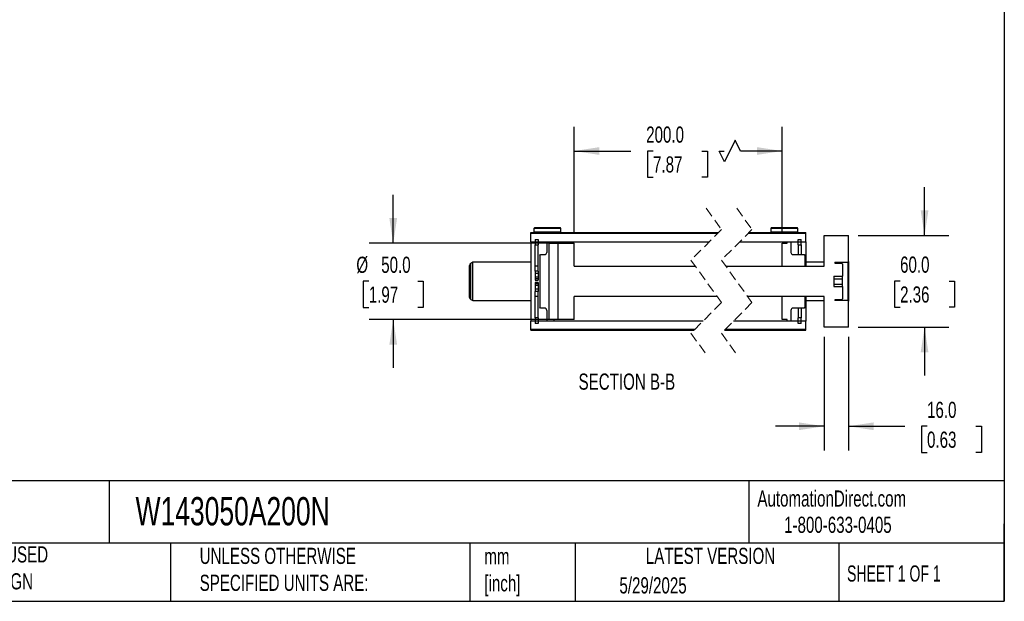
# Model space of a CAD drawing. Header units: millimetres. Extents: x 32 to 1365, y 32 to 1048.
# Tile 3 of 5: x 720 to 1365, y 32 to 413. Entities that reach past the tile are written whole.
import ezdxf

# ---------------------------------------------------------------- set-up
doc = ezdxf.new("R2010")
doc.units = ezdxf.units.MM
doc.header["$LTSCALE"] = 5
doc.linetypes.add('SLD-Dashed', pattern=[1.905, 1.27, -0.635])
doc.linetypes.add('SLD-Solid', pattern=[0])
doc.layers.add('DIMENSIONS', color=140, linetype='SLD-Solid', lineweight=25)
doc.layers.add('TEXT', color=140, linetype='SLD-Solid', lineweight=25)
doc.styles.add('SLDTEXTSTYLE0', font='TXT', dxfattribs={"width": 0.7})
doc.styles.add('SLDTEXTSTYLE1', font='TXT', dxfattribs={"width": 0.65})
doc.dimstyles.new('SLDDIMSTYLE0', dxfattribs={"dimtxt": 10.790039, "dimasz": 16.51, "dimexe": 0, "dimexo": 0.0625, "dimgap": 2.69751, "dimtad": 0, "dimtih": 1, "dimtoh": 1, "dimrnd": 1e-09, "dimzin": 4, "dimdsep": 46, "dimtxsty": 'SLDTEXTSTYLE0', "dimsah": 1, "dimcen": 0.09, "dimadec": 0, "dimazin": 1, "dimtfac": 1, "dimtmove": 0, "dimatfit": 0, "dimfxl": 0, "dimfrac": 2, "dimtolj": 1, "dimtzin": 12, "dimarcsym": 0})
doc.dimstyles.new('SLDDIMSTYLE2', dxfattribs={"dimtxt": 10.790039, "dimasz": 16.51, "dimexe": 0, "dimexo": 0.0625, "dimgap": 2.69751, "dimtad": 0, "dimtih": 1, "dimtoh": 1, "dimrnd": 1e-09, "dimzin": 4, "dimdsep": 46, "dimtxsty": 'SLDTEXTSTYLE0', "dimsah": 1, "dimcen": 0.09, "dimadec": 0, "dimazin": 1, "dimtfac": 1, "dimtofl": 0, "dimtmove": 0, "dimatfit": 3, "dimfxl": 0, "dimfrac": 2, "dimtolj": 1, "dimtzin": 12, "dimarcsym": 0})

# ---------------------------------------------------------------- blocks, each defined once
blk = doc.blocks.new('_D_36')
at = {"layer": 'DIMENSIONS'}
for p, q in [((1083.42, 272.72), (1083.42, 342.65)), ((1219.65, 272.72), (1219.65, 342.65)), ((1188.91, 333.83), (1181.86, 319.72)), ((1192.44, 326.77), (1188.91, 333.83)), ((1083.42, 326.77), (1120.46, 326.77)), ((1135.08, 326.77), (1131.46, 326.77)), ((1131.46, 326.77), (1131.46, 309.63)), ((1167.15, 326.77), (1170.77, 326.77)), ((1170.77, 326.77), (1170.77, 309.63)), ((1181.86, 319.72), (1178.33, 326.77)), ((1178.33, 326.77), (1181.77, 326.77)), ((1219.65, 326.77), (1192.44, 326.77)), ((1131.46, 309.63), (1135.08, 309.63)), ((1170.77, 309.63), (1167.15, 309.63))]:
    blk.add_line(p, q, dxfattribs=at)
for points in [[(1083.42, 326.77), (1099.93, 324.23), (1099.93, 329.31)], [(1219.65, 326.77), (1203.14, 329.31), (1203.14, 324.23)]]:
    blk.add_solid(points, dxfattribs=at)
at = {"layer": 'DIMENSIONS', "char_height": 10.583, "attachment_point": 1, "style": 'SLDTEXTSTYLE0'}
for s, insert in [('200.0', (1130.59, 342.83)), ('7.87', (1135.08, 323.27))]:
    blk.add_mtext(s, dxfattribs=dict(at, insert=insert))
blk = doc.blocks.new('_D_37')
at = {"layer": 'DIMENSIONS'}
for p, q in [((964.86, 266.37), (964.86, 298.12)), ((1066.57, 266.37), (948.99, 266.37)), ((948.83, 241.47), (945.21, 241.47)), ((945.21, 241.47), (945.21, 224.32)), ((980.9, 241.47), (984.52, 241.47)), ((984.52, 241.47), (984.52, 224.32)), ((945.21, 224.32), (948.83, 224.32)), ((984.52, 224.32), (980.9, 224.32)), ((1066.57, 216.37), (948.99, 216.37)), ((964.86, 216.37), (964.86, 184.62))]:
    blk.add_line(p, q, dxfattribs=at)
for points in [[(964.86, 266.37), (967.4, 282.88), (962.32, 282.88)], [(964.86, 216.37), (962.32, 199.86), (967.4, 199.86)]]:
    blk.add_solid(points, dxfattribs=at)
at = {"layer": 'DIMENSIONS', "char_height": 10.583, "attachment_point": 1, "style": 'SLDTEXTSTYLE0'}
for s, insert in [('%%c', (940.69, 257.53)), ('50.0', (956.98, 257.53)), ('1.97', (948.83, 237.97))]:
    blk.add_mtext(s, dxfattribs=dict(at, insert=insert))
blk = doc.blocks.new('_D_38')
at = {"layer": 'DIMENSIONS'}
for p, q in [((1312.99, 271.37), (1312.99, 303.12)), ((1269.5, 271.37), (1328.86, 271.37)), ((1296.96, 241.57), (1293.33, 241.57)), ((1293.33, 241.57), (1293.33, 224.43)), ((1329.02, 241.57), (1332.64, 241.57)), ((1332.64, 241.57), (1332.64, 224.43)), ((1293.33, 224.43), (1296.96, 224.43)), ((1332.64, 224.43), (1329.02, 224.43)), ((1269.5, 211.37), (1328.86, 211.37)), ((1312.99, 211.37), (1312.99, 179.62))]:
    blk.add_line(p, q, dxfattribs=at)
for points in [[(1312.99, 271.37), (1315.53, 287.88), (1310.45, 287.88)], [(1312.99, 211.37), (1310.45, 194.86), (1315.53, 194.86)]]:
    blk.add_solid(points, dxfattribs=at)
at = {"layer": 'DIMENSIONS', "char_height": 10.583, "attachment_point": 1, "style": 'SLDTEXTSTYLE0'}
for s, insert in [('60.0', (1296.96, 257.63)), ('2.36', (1296.96, 238.07))]:
    blk.add_mtext(s, dxfattribs=dict(at, insert=insert))
blk = doc.blocks.new('_D_39')
at = {"layer": 'DIMENSIONS'}
for p, q in [((1247.15, 205.02), (1247.15, 130.56)), ((1263.15, 205.02), (1263.15, 130.56)), ((1247.15, 146.43), (1215.4, 146.43)), ((1263.15, 146.43), (1300, 146.43)), ((1314.62, 146.43), (1311, 146.43)), ((1311, 146.43), (1311, 129.29)), ((1346.68, 146.43), (1350.31, 146.43)), ((1350.31, 146.43), (1350.31, 129.29)), ((1311, 129.29), (1314.62, 129.29)), ((1350.31, 129.29), (1346.68, 129.29))]:
    blk.add_line(p, q, dxfattribs=at)
for points in [[(1247.15, 146.43), (1230.64, 148.97), (1230.64, 143.89)], [(1263.15, 146.43), (1279.66, 143.89), (1279.66, 148.97)]]:
    blk.add_solid(points, dxfattribs=at)
at = {"layer": 'DIMENSIONS', "char_height": 10.583, "attachment_point": 1, "style": 'SLDTEXTSTYLE0'}
for s, insert in [('16.0', (1314.62, 162.49)), ('0.63', (1314.62, 142.93))]:
    blk.add_mtext(s, dxfattribs=dict(at, insert=insert))

msp = doc.modelspace()

# ---------------------------------------------------------------- linework, layer by layer
at = {"color": 7, "linetype": 'SLD-Dashed', "lineweight": 18}
for p, q in [((1169.93, 289.242), (1179.93, 275.305)), ((1189.93, 289.242), (1199.93, 275.305)), ((1179.93, 275.305), (1159.93, 255.305)), ((1199.93, 275.305), (1179.93, 255.305)), ((1159.93, 255.305), (1179.93, 227.43)), ((1179.93, 255.305), (1199.93, 227.43)), ((1179.93, 227.43), (1159.93, 207.43)), ((1199.93, 227.43), (1179.93, 207.43)), ((1159.93, 207.43), (1169.93, 193.492)), ((1179.93, 207.43), (1189.93, 193.492))]:
    msp.add_line(p, q, dxfattribs=at)
for p, q in [((1054.921, 273.367), (1148.802, 273.367)), ((1054.921, 272.874), (1054.921, 273.367)), ((1054.921, 272.874), (1177.499, 272.874)), ((1054.921, 267.367), (1054.921, 272.874)), ((1057.371, 276.367), (1057.071, 276.067)), ((1057.071, 276.067), (1057.071, 273.667)), ((1074.771, 276.067), (1057.071, 276.067)), ((1057.071, 273.667), (1057.371, 273.367)), ((1074.771, 273.667), (1057.071, 273.667)), ((1074.471, 276.367), (1057.371, 276.367)), ((1074.771, 276.067), (1074.471, 276.367)), ((1074.471, 273.367), (1074.771, 273.667)), ((1074.771, 273.667), (1074.771, 276.067)), ((1153.04, 273.367), (1177.993, 273.367)), ((1197.499, 272.874), (1235.152, 272.874)), ((1197.993, 273.367), (1209.033, 273.367)), ((1212.602, 276.367), (1212.302, 276.067)), ((1212.302, 276.067), (1212.302, 273.667)), ((1230.002, 276.067), (1212.302, 276.067)), ((1212.302, 273.667), (1212.602, 273.367)), ((1230.002, 273.667), (1212.302, 273.667)), ((1229.702, 276.367), (1212.602, 276.367)), ((1213.271, 273.367), (1235.152, 273.367)), ((1230.002, 276.067), (1229.702, 276.367)), ((1229.702, 273.367), (1230.002, 273.667)), ((1230.002, 273.667), (1230.002, 276.067)), ((1235.152, 272.874), (1235.152, 273.367)), ((1235.152, 267.367), (1235.152, 272.874)), ((1247.152, 251.367), (1247.152, 271.367)), ((1247.152, 271.367), (1263.152, 271.367)), ((1263.152, 254.367), (1263.152, 271.367)), ((1054.921, 267.367), (1054.921, 215.367)), ((1054.921, 267.367), (1171.993, 267.367)), ((1057.921, 268.867), (1059.921, 268.867)), ((1057.921, 268.867), (1057.921, 265.337)), ((1057.921, 265.337), (1059.921, 265.337)), ((1057.921, 251.255), (1057.921, 265.337)), ((1059.921, 268.867), (1059.921, 265.337)), ((1059.921, 251.255), (1059.921, 265.337)), ((1065.421, 267.367), (1065.421, 260.367)), ((1065.421, 267.367), (1070.321, 267.367)), ((1066.921, 266.367), (1066.921, 216.367)), ((1066.921, 266.367), (1083.421, 266.367)), ((1070.321, 266.367), (1070.321, 267.367)), ((1070.321, 266.367), (1072.921, 266.367)), ((1072.921, 216.367), (1072.921, 266.367)), ((1083.421, 251.367), (1083.421, 266.367)), ((1191.993, 267.367), (1235.152, 267.367)), ((1219.652, 266.367), (1223.002, 266.367)), ((1219.652, 251.367), (1219.652, 266.367)), ((1223.002, 267.367), (1225.402, 267.367)), ((1223.002, 266.367), (1223.002, 267.367)), ((1225.402, 267.367), (1225.402, 260.367)), ((1230.152, 265.337), (1230.152, 268.867)), ((1230.152, 268.867), (1232.152, 268.867)), ((1230.152, 265.337), (1232.152, 265.337)), ((1230.152, 265.337), (1230.152, 258.867)), ((1232.152, 265.337), (1232.152, 268.867)), ((1232.152, 265.337), (1232.152, 258.867)), ((1235.152, 267.367), (1235.152, 251.367)), ((1060.921, 258.367), (1061.421, 258.867)), ((1060.921, 258.367), (1060.921, 224.367)), ((1061.421, 258.867), (1063.921, 258.867)), ((1226.902, 258.867), (1234.152, 258.867)), ((1234.152, 258.867), (1234.652, 258.367)), ((1234.652, 258.367), (1234.652, 251.367)), ((1014.921, 230.888), (1014.921, 251.847)), ((1016.921, 253.867), (1015.671, 253.146)), ((1015.671, 229.589), (1015.671, 253.146)), ((1054.921, 253.867), (1016.921, 253.867)), ((1016.921, 228.867), (1016.921, 253.867)), ((1247.152, 253.867), (1235.152, 253.867)), ((1254.152, 253.867), (1262.652, 253.867)), ((1254.152, 253.867), (1254.152, 253.367)), ((1254.152, 253.367), (1258.652, 253.367)), ((1258.652, 253.367), (1259.152, 252.867)), ((1259.152, 252.867), (1259.152, 244.832)), ((1262.652, 253.867), (1263.152, 254.367)), ((1262.652, 253.867), (1262.652, 228.867)), ((1263.152, 254.367), (1263.152, 228.367)), ((1059.921, 251.255), (1057.921, 251.255)), ((1057.921, 247.993), (1057.921, 251.255)), ((1059.921, 247.993), (1057.921, 247.993)), ((1057.921, 247.993), (1057.921, 246.563)), ((1059.921, 246.563), (1057.921, 246.563)), ((1057.921, 246.563), (1057.921, 244.034)), ((1059.921, 247.993), (1059.921, 251.255)), ((1059.921, 247.993), (1059.921, 246.563)), ((1059.921, 246.563), (1059.921, 244.034)), ((1083.421, 251.367), (1162.755, 251.367)), ((1182.755, 251.367), (1247.152, 251.367)), ((1219.652, 251.367), (1234.652, 251.367)), ((1059.921, 244.034), (1057.921, 244.034)), ((1057.921, 244.034), (1057.921, 243.012)), ((1059.921, 243.012), (1057.921, 243.012)), ((1057.921, 243.012), (1057.921, 242.18)), ((1057.921, 242.18), (1059.921, 242.18)), ((1059.921, 240.555), (1057.921, 240.555)), ((1057.921, 240.555), (1057.921, 239.723)), ((1059.921, 239.723), (1057.921, 239.723)), ((1057.921, 239.723), (1057.921, 238.701)), ((1059.921, 238.701), (1057.921, 238.701)), ((1057.921, 238.701), (1057.921, 236.172)), ((1059.921, 244.034), (1059.921, 243.012)), ((1059.921, 243.012), (1059.921, 242.18)), ((1059.921, 240.555), (1059.921, 239.723)), ((1059.921, 239.723), (1059.921, 238.701)), ((1059.921, 238.701), (1059.921, 236.172)), ((1253.652, 244.832), (1259.152, 244.832)), ((1253.652, 244.832), (1253.652, 237.903)), ((1253.652, 243.099), (1259.152, 243.099)), ((1253.652, 239.635), (1259.152, 239.635)), ((1259.152, 243.099), (1259.152, 244.832)), ((1259.152, 239.635), (1259.152, 243.099)), ((1259.152, 237.903), (1259.152, 239.635)), ((1059.921, 236.172), (1057.921, 236.172)), ((1057.921, 236.172), (1057.921, 234.741)), ((1059.921, 234.741), (1057.921, 234.741)), ((1057.921, 231.479), (1057.921, 234.741)), ((1059.921, 236.172), (1059.921, 234.741)), ((1059.921, 231.479), (1059.921, 234.741)), ((1253.652, 237.903), (1259.152, 237.903)), ((1259.152, 237.903), (1259.152, 229.867)), ((1015.671, 229.589), (1016.921, 228.867)), ((1016.921, 228.867), (1054.921, 228.867)), ((1059.921, 231.479), (1057.921, 231.479)), ((1057.921, 217.397), (1057.921, 231.479)), ((1059.921, 217.397), (1059.921, 231.479)), ((1177.105, 231.367), (1083.421, 231.367)), ((1083.421, 216.367), (1083.421, 231.367)), ((1247.152, 231.367), (1197.105, 231.367)), ((1219.652, 216.367), (1219.652, 231.367)), ((1234.652, 231.367), (1219.652, 231.367)), ((1234.652, 231.367), (1234.652, 224.367)), ((1235.152, 231.367), (1235.152, 215.367)), ((1235.152, 228.867), (1247.152, 228.867)), ((1247.152, 211.367), (1247.152, 231.367)), ((1258.652, 229.367), (1254.152, 229.367)), ((1254.152, 229.367), (1254.152, 228.867)), ((1262.652, 228.867), (1254.152, 228.867)), ((1259.152, 229.867), (1258.652, 229.367)), ((1263.152, 228.367), (1262.652, 228.867)), ((1263.152, 211.367), (1263.152, 228.367)), ((1061.421, 223.867), (1060.921, 224.367)), ((1063.921, 223.867), (1061.421, 223.867)), ((1065.421, 222.367), (1065.421, 215.367)), ((1225.402, 222.367), (1225.402, 215.367)), ((1234.152, 223.867), (1226.902, 223.867)), ((1230.152, 223.867), (1230.152, 217.397)), ((1232.152, 223.867), (1232.152, 217.397)), ((1234.652, 224.367), (1234.152, 223.867)), ((1054.921, 209.861), (1054.921, 215.367)), ((1167.868, 215.367), (1054.921, 215.367)), ((1057.921, 217.397), (1057.921, 213.867)), ((1059.921, 217.397), (1057.921, 217.397)), ((1059.921, 213.867), (1057.921, 213.867)), ((1059.921, 217.397), (1059.921, 213.867)), ((1070.321, 215.367), (1065.421, 215.367)), ((1083.421, 216.367), (1066.921, 216.367)), ((1072.921, 216.367), (1070.321, 216.367)), ((1070.321, 215.367), (1070.321, 216.367)), ((1235.152, 215.367), (1187.868, 215.367)), ((1223.002, 216.367), (1219.652, 216.367)), ((1223.002, 215.367), (1223.002, 216.367)), ((1225.402, 215.367), (1223.002, 215.367)), ((1230.152, 213.867), (1230.152, 217.397)), ((1232.152, 217.397), (1230.152, 217.397)), ((1232.152, 213.867), (1230.152, 213.867)), ((1232.152, 213.867), (1232.152, 217.397)), ((1235.152, 209.861), (1235.152, 215.367)), ((1162.361, 209.861), (1054.921, 209.861)), ((1054.921, 209.367), (1054.921, 209.861)), ((1054.921, 209.367), (1161.868, 209.367)), ((1181.868, 209.367), (1235.152, 209.367)), ((1235.152, 209.861), (1182.361, 209.861)), ((1235.152, 209.367), (1235.152, 209.861)), ((1263.152, 211.367), (1247.152, 211.367))]:
    msp.add_line(p, q)
for centre, start, end in [((1063.921, 260.367), 269.999696, 0.000162), ((1226.902, 260.367), 180.000324, 269.999818), ((1016.421, 251.847), 120.00085, 179.998819), ((1016.421, 230.888), 180.00115, 239.999216), ((1063.921, 222.367), 359.999888, 90.000183), ((1226.902, 222.367), 90.000303, 179.999626)]:
    msp.add_arc(centre, 1.5, start, end)
for points, knots in [([(1148.802, 273.367), (1149.467, 273.354), (1150.88, 273.327), (1152.293, 273.353), (1153.04, 273.367)], [0, 0, 0, 0, 0.4706288, 1, 1, 1, 1]), ([(1209.033, 273.367), (1209.698, 273.354), (1211.111, 273.327), (1212.524, 273.353), (1213.271, 273.367)], [0, 0, 0, 0, 0.4706278, 1, 1, 1, 1])]:
    msp.add_open_spline(points, degree=3, knots=knots)
at = {"layer": 'TEXT'}
for p, q in [((1365.25, 1047.75), (1365.25, 31.75)), ((1365.25, 110.631), (31.75, 110.631)), ((778.794, 110.631), (778.794, 69.85)), ((1197.877, 110.631), (1197.877, 69.85)), ((1365.25, 31.75), (1365.25, 82.55)), ((1365.25, 69.85), (31.75, 69.85)), ((818.901, 69.85), (818.901, 31.75)), ((1015.122, 69.85), (1015.122, 31.75)), ((1084.06, 69.85), (1084.06, 31.75)), ((1256.744, 69.85), (1256.744, 31.75)), ((31.75, 31.75), (1365.25, 31.75))]:
    msp.add_line(p, q, dxfattribs=at)

# ---------------------------------------------------------------- texts
for s, insert, char_height, attachment_point, style in [('SECTION B-B', (1117.94, 180.971), 10.58333, 2, 'SLDTEXTSTYLE0'), ('AutomationDirect.com', (1203.475, 104.383), 10.58333, 1, 'SLDTEXTSTYLE0'), ('W143050A200N', (796.039, 100.032), 18.52083, 1, 'SLDTEXTSTYLE0'), ('1-800-633-0405', (1220.958, 87.185), 10.58333, 1, 'SLDTEXTSTYLE0'), ('METRIC UNITS USED ^JFOR PART DESIGN', (638.022, 67.779), 10.58333, 1, 'SLDTEXTSTYLE0'), ('UNLESS OTHERWISE ^JSPECIFIED UNITS ARE:', (838.04, 66.803), 10.58333, 1, 'SLDTEXTSTYLE0'), ('LATEST VERSION', (1172.761, 66.82), 10.58333, 2, 'SLDTEXTSTYLE0'), ('mm^J[inch]', (1024.536, 66.486), 10.5833, 1, 'SLDTEXTSTYLE0'), ('SHEET 1 OF 1', (1262.206, 55.257), 10.58333, 1, 'SLDTEXTSTYLE1'), ('5/29/2025', (1113.064, 47.486), 10.5833, 1, 'SLDTEXTSTYLE0')]:
    msp.add_mtext(s, dxfattribs=dict(at, insert=insert, char_height=char_height, attachment_point=attachment_point, style=style))

# ---------------------------------------------------------------- dimensions: what is measured, and where the dimension line sits
at = {"layer": 'DIMENSIONS'}
for base, p1, p2, angle, text, dimstyle, picture, middle in [((1219.652, 326.775), (1083.421, 266.367), (1219.652, 266.367), 0, '200.0', 'SLDDIMSTYLE2', '_D_36', (1151.115, 326.775)), ((964.865, 266.367), (1072.921, 216.367), (1072.921, 266.367), 90, '%%c<>', 'SLDDIMSTYLE0', '_D_37', (964.865, 241.473))]:
    dim = msp.add_linear_dim(base=base, p1=p1, p2=p2, angle=angle, text=text, dimstyle=dimstyle, dxfattribs=at)
    dim.commit()
    dim.dimension.update_dxf_attribs({"geometry": picture, "text_midpoint": middle, "dimtype": 160})
dim = msp.add_linear_dim(base=(1312.987, 271.367), p1=(1263.152, 211.367), p2=(1263.152, 271.367), angle=90, dimstyle='SLDDIMSTYLE0', dxfattribs=at)
dim.commit()
dim.dimension.update_dxf_attribs({"geometry": '_D_38', "text_midpoint": (1312.987, 241.575), "dimtype": 160})
dim = msp.add_linear_dim(base=(1247.152, 146.435), p1=(1263.152, 211.367), p2=(1247.152, 211.367), dimstyle='SLDDIMSTYLE0', dxfattribs=at)
dim.commit()
dim.dimension.update_dxf_attribs({"geometry": '_D_39', "text_midpoint": (1330.651, 146.435), "dimtype": 160})

doc.saveas('drawing.dxf')
